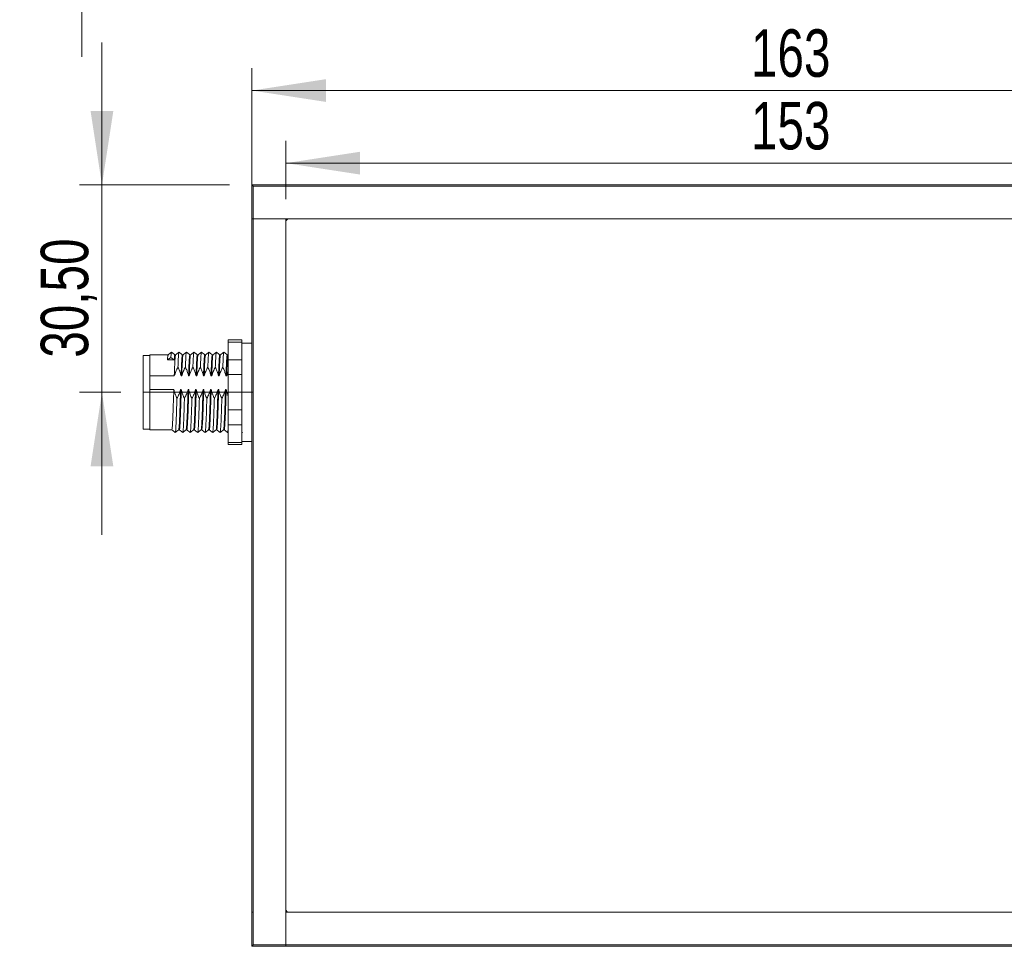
# Model space of a CAD drawing. Header units: millimetres. Extents: x 16 to 406, y 17 to 284.
# Tile 9 of 29: x 101 to 145, y 126 to 167. Entities that reach past the tile are written whole.
import ezdxf

# ---------------------------------------------------------------- set-up
doc = ezdxf.new("R2010")
doc.units = ezdxf.units.MM
doc.linetypes.add('CENTERX2', pattern=[20.32, 12.7, -2.54, 2.54, -2.54])
doc.styles.add('SLDTEXTSTYLE0', font='TXT', dxfattribs={"width": 0.75})
doc.dimstyles.new('SLDDIMSTYLE0', dxfattribs={"dimtxt": 2.116667, "dimasz": 3.302, "dimexe": 0, "dimexo": 0.0625, "dimgap": 0.529167, "dimtad": 1, "dimtoh": 1, "dimlfac": 3.3, "dimrnd": 1e-09, "dimzin": 12, "dimdsep": 46, "dimtxsty": 'SLDTEXTSTYLE0', "dimsah": 1, "dimcen": 0.09, "dimadec": 0, "dimazin": 0, "dimtfac": 1, "dimtofl": 0, "dimtmove": 0, "dimatfit": 3, "dimfxl": 0, "dimtolj": 1, "dimtzin": 12, "dimarcsym": 0})
doc.dimstyles.new('SLDDIMSTYLE2', dxfattribs={"dimtxt": 2.116667, "dimasz": 3.302, "dimexe": 0, "dimexo": 0.0625, "dimgap": 0.529167, "dimtad": 1, "dimtoh": 1, "dimlfac": 3.3, "dimrnd": 1e-09, "dimzin": 12, "dimdsep": 46, "dimtxsty": 'SLDTEXTSTYLE0', "dimsah": 1, "dimcen": 0.09, "dimadec": 0, "dimazin": 0, "dimtfac": 1, "dimtofl": 0, "dimtmove": 0, "dimatfit": 3, "dimfxl": 0, "dimtolj": 1, "dimtzin": 12, "dimarcsym": 0})

# ---------------------------------------------------------------- blocks, each defined once
blk = doc.blocks.new('*D70')
at = {"color": 7, "linetype": 'Continuous', "lineweight": 0}
for p, q in [((105.128, 159.778), (105.128, 166.128)), ((110.815, 159.778), (104.128, 159.778)), ((105.128, 150.535), (105.128, 159.778)), ((105.966, 150.535), (104.128, 150.535)), ((105.128, 150.535), (105.128, 144.185))]:
    blk.add_line(p, q, dxfattribs=at)
for points in [[(105.128, 159.778), (105.636, 163.08), (104.62, 163.08)], [(105.128, 150.535), (104.62, 147.233), (105.636, 147.233)]]:
    blk.add_solid(points, dxfattribs=at)
at = {"color": 7, "linetype": 'Continuous', "lineweight": 0, "insert": (102.4, 152.079), "char_height": 2.1167, "attachment_point": 1, "rotation": 90, "style": 'SLDTEXTSTYLE0'}
blk.add_mtext('30,50', dxfattribs=at)
blk = doc.blocks.new('*D73')
at = {"color": 7, "linetype": 'Continuous', "lineweight": 0}
for p, q in [((113.33, 159.141), (113.33, 161.75)), ((159.693, 159.141), (159.693, 161.75)), ((113.33, 160.75), (159.693, 160.75))]:
    blk.add_line(p, q, dxfattribs=at)
for points in [[(113.33, 160.75), (116.632, 160.242), (116.632, 161.258)], [(159.693, 160.75), (156.391, 161.258), (156.391, 160.242)]]:
    blk.add_solid(points, dxfattribs=at)
at = {"color": 7, "linetype": 'Continuous', "lineweight": 0, "insert": (134.055, 163.479), "char_height": 2.1167, "attachment_point": 1, "style": 'SLDTEXTSTYLE0'}
blk.add_mtext('153', dxfattribs=at)
blk = doc.blocks.new('*D74')
at = {"color": 7, "linetype": 'Continuous', "lineweight": 0}
for p, q in [((111.815, 159.263), (111.815, 164.987)), ((161.208, 160.778), (161.208, 164.987)), ((111.815, 163.987), (161.208, 163.987))]:
    blk.add_line(p, q, dxfattribs=at)
for points in [[(111.815, 163.987), (115.117, 163.479), (115.117, 164.495)], [(161.208, 163.987), (157.906, 164.495), (157.906, 163.479)]]:
    blk.add_solid(points, dxfattribs=at)
at = {"color": 7, "linetype": 'Continuous', "lineweight": 0, "insert": (134.055, 166.716), "char_height": 2.1167, "attachment_point": 1, "style": 'SLDTEXTSTYLE0'}
blk.add_mtext('163', dxfattribs=at)
blk = doc.blocks.new('*D76')
at = {"color": 7, "linetype": 'Continuous', "lineweight": 0}
for p, q in [((104.228, 174.724), (104.228, 184.287)), ((105.966, 174.724), (103.228, 174.724)), ((104.228, 174.724), (104.228, 171.845)), ((110.815, 171.845), (103.228, 171.845)), ((104.228, 171.845), (104.228, 165.495))]:
    blk.add_line(p, q, dxfattribs=at)
for points in [[(104.228, 174.724), (104.736, 178.026), (103.72, 178.026)], [(104.228, 171.845), (103.72, 168.543), (104.736, 168.543)]]:
    blk.add_solid(points, dxfattribs=at)
at = {"color": 7, "linetype": 'Continuous', "lineweight": 0, "insert": (101.499, 177.229), "char_height": 2.1167, "attachment_point": 1, "rotation": 90, "style": 'SLDTEXTSTYLE0'}
blk.add_mtext('9,50', dxfattribs=at)

msp = doc.modelspace()

# ---------------------------------------------------------------- linework, layer by layer
at = {"color": 7, "linetype": 'Continuous', "lineweight": 15}
for p, q in [((111.8145, 159.7777), (111.8751, 159.7171)), ((111.8145, 159.7777), (113.3297, 159.7777)), ((111.8145, 158.2626), (111.8145, 159.7777)), ((113.3297, 159.7171), (113.3297, 159.7777)), ((113.3297, 159.7777), (159.6933, 159.7777)), ((113.3297, 159.7171), (111.8751, 159.7171)), ((111.8751, 159.7171), (111.8751, 158.2626)), ((159.6933, 159.7171), (113.3297, 159.7171)), ((111.8145, 127.3535), (111.8145, 158.2626)), ((111.8145, 158.2626), (111.8751, 158.2626)), ((111.8751, 158.2626), (111.8145, 158.2626)), ((111.8751, 158.2626), (111.8751, 127.3535)), ((111.8751, 158.2626), (113.3297, 158.2626)), ((159.6933, 158.2626), (111.8751, 158.2626)), ((113.3297, 158.2626), (113.3297, 125.8989)), ((113.3297, 127.4747), (113.3297, 158.1414)), ((113.4509, 158.2626), (159.5721, 158.2626)), ((110.7539, 152.766), (110.7539, 152.8675)), ((111.36, 152.766), (110.7539, 152.766)), ((110.7539, 152.766), (110.7539, 151.9787)), ((111.36, 152.8675), (111.36, 152.766)), ((111.36, 152.766), (111.36, 152.6583)), ((111.36, 152.6583), (111.36, 152.0863)), ((106.9661, 149.7171), (106.9661, 152.1717)), ((107.2691, 151.2644), (107.2691, 152.202)), ((108.0494, 151.9787), (108.2009, 152.0837)), ((108.3524, 151.9787), (108.0494, 151.9787)), ((108.2009, 152.0837), (108.3524, 151.9787)), ((110.7539, 151.9787), (111.36, 151.9787)), ((110.7539, 151.3226), (110.7539, 151.9787)), ((111.36, 152.0863), (111.36, 151.9787)), ((111.36, 151.9787), (111.36, 151.3226)), ((107.2691, 151.2644), (107.2691, 150.9588)), ((107.2691, 151.2644), (108.351, 151.2644)), ((108.654, 151.2644), (108.6843, 151.2644)), ((108.9873, 151.2644), (109.0176, 151.2644)), ((109.3207, 151.2644), (109.351, 151.2644)), ((109.654, 151.2644), (109.6843, 151.2644)), ((109.9873, 151.2644), (110.0176, 151.2644)), ((110.3207, 151.2644), (110.351, 151.2644)), ((110.654, 151.2644), (110.6843, 151.2644)), ((111.36, 151.3226), (110.7539, 151.3226)), ((110.7539, 151.3226), (110.7539, 149.748)), ((111.36, 151.3226), (111.36, 151.1073)), ((111.36, 151.1073), (111.36, 149.9633)), ((107.2691, 150.9588), (107.2691, 150.6532)), ((108.3311, 150.6532), (107.2691, 150.6532)), ((107.2691, 148.8686), (107.2691, 150.6532)), ((108.6645, 150.6532), (108.6342, 150.6532)), ((108.9978, 150.6532), (108.9675, 150.6532)), ((109.3311, 150.6532), (109.3008, 150.6532)), ((109.6645, 150.6532), (109.6342, 150.6532)), ((109.9978, 150.6532), (109.9675, 150.6532)), ((110.3311, 150.6532), (110.3008, 150.6532)), ((110.6645, 150.6532), (110.6342, 150.6532)), ((106.9661, 148.8989), (106.9661, 149.7171)), ((110.7539, 149.748), (111.36, 149.748)), ((110.7539, 149.0919), (110.7539, 149.748)), ((111.36, 149.9633), (111.36, 149.748)), ((111.36, 149.748), (111.36, 149.0919)), ((111.36, 149.0919), (110.7539, 149.0919)), ((110.7539, 149.0919), (110.7539, 148.3046)), ((111.36, 149.0919), (111.36, 148.9843)), ((111.36, 148.9843), (111.36, 148.4123)), ((111.36, 148.4123), (111.36, 148.3046)), ((110.7539, 148.3046), (111.36, 148.3046)), ((110.7539, 148.2031), (110.7539, 148.3046)), ((111.36, 148.3046), (111.36, 148.2031)), ((111.8751, 127.3535), (111.8145, 127.3535)), ((111.8145, 125.8383), (111.8145, 127.3535)), ((111.8751, 127.3535), (111.8751, 125.8989)), ((113.3297, 127.3535), (161.1479, 127.3535)), ((113.3297, 125.8989), (113.3297, 127.3535)), ((159.5721, 127.3535), (113.4509, 127.3535)), ((111.8145, 125.8383), (111.8751, 125.8989)), ((113.3297, 125.8383), (111.8145, 125.8383)), ((111.8751, 125.8989), (113.3297, 125.8989)), ((113.3297, 125.8989), (113.3297, 125.8383)), ((113.3297, 125.8989), (159.6933, 125.8989)), ((113.3297, 125.8383), (113.3297, 125.8989)), ((159.6933, 125.8383), (113.3297, 125.8383))]:
    msp.add_line(p, q, dxfattribs=at)
at = {"color": 7, "linetype": 'CENTERX2', "lineweight": 0}
msp.add_line((106.9661, 150.5353), (111.8751, 150.5353), dxfattribs=at)
at = {"color": 7, "linetype": 'Continuous', "lineweight": 15}
for centre, start, end in [((113.4509, 158.1414), 90, 180), ((113.4509, 127.4747), 180, 270)]:
    msp.add_arc(centre, 0.1212, start, end, dxfattribs=at)
for points in [[(111.36, 152.8675), (110.7539, 152.8675)], [(111.8145, 152.7323), (111.36, 152.7323)], [(107.2691, 152.1717), (106.9661, 152.1717)], [(108.0769, 152.202), (107.2691, 152.202)], [(108.4106, 152.202), (108.3803, 152.202)], [(108.7439, 152.202), (108.7136, 152.202)], [(109.0773, 152.202), (109.0469, 152.202)], [(109.4107, 152.202), (109.3803, 152.202)], [(109.744, 152.202), (109.7137, 152.202)], [(110.0773, 152.202), (110.047, 152.202)], [(110.4106, 152.202), (110.3803, 152.202)], [(110.7439, 152.202), (110.7136, 152.202)], [(110.7539, 152.2105), (110.7427, 152.2015)], [(111.3818, 152.2013), (111.36, 152.2188)], [(110.6843, 151.2644), (110.7539, 151.462)], [(106.9661, 148.8989), (107.2691, 148.8989)], [(107.2691, 148.8686), (108.244, 148.8686)], [(108.547, 148.8686), (108.5773, 148.8686)], [(108.8803, 148.8686), (108.9106, 148.8686)], [(109.2136, 148.8686), (109.244, 148.8686)], [(109.547, 148.8686), (109.5773, 148.8686)], [(109.8804, 148.8686), (109.9106, 148.8686)], [(110.2136, 148.8686), (110.2439, 148.8686)], [(110.5469, 148.8686), (110.5772, 148.8686)], [(110.7302, 148.748), (110.7539, 148.767)], [(111.36, 148.3383), (111.8145, 148.3383)], [(111.387, 148.7537), (111.3943, 148.7479)], [(110.7539, 148.2031), (111.36, 148.2031)]]:
    msp.add_open_spline(points, degree=1, dxfattribs=at)
for points, knots in [([(108.2284, 152.3231), (108.2031, 152.3029), (108.1526, 152.2625), (108.1021, 152.2221), (108.0768, 152.2019)], [0, 0, 0, 0, 0.5000009, 1, 1, 1, 1]), ([(108.2283, 152.3101), (108.2242, 152.3063), (108.2148, 152.2975), (108.2059, 152.1602), (108.2009, 152.0837)], [0, 0, 0, 0, 0.44197528, 1, 1, 1, 1]), ([(108.3817, 152.2015), (108.3564, 152.2217), (108.3059, 152.2621), (108.2554, 152.3025), (108.2301, 152.3227)], [0, 0, 0, 0, 0.4999989, 1, 1, 1, 1]), ([(108.5609, 152.3227), (108.5357, 152.3025), (108.4851, 152.2621), (108.4346, 152.2217), (108.4093, 152.2015)], [0, 0, 0, 0, 0.50000222, 1, 1, 1, 1]), ([(108.5609, 152.3039), (108.5581, 152.3052), (108.5502, 152.309), (108.5384, 152.1669), (108.5264, 151.9415), (108.5186, 151.7509), (108.5146, 151.6546)], [0, 0, 0, 0, 0.17346812, 0.50502275, 0.74973674, 1, 1, 1, 1]), ([(108.7152, 152.2013), (108.6899, 152.2215), (108.6394, 152.262), (108.5888, 152.3024), (108.5636, 152.3226)], [0, 0, 0, 0, 0.4999979, 1, 1, 1, 1]), ([(108.8943, 152.3227), (108.869, 152.3025), (108.8185, 152.2621), (108.7679, 152.2217), (108.7427, 152.2015)], [0, 0, 0, 0, 0.5000022, 1, 1, 1, 1]), ([(108.8942, 152.3068), (108.8926, 152.3101), (108.8859, 152.3243), (108.8744, 152.2039), (108.8614, 151.9799), (108.8524, 151.7638), (108.8479, 151.6546)], [0, 0, 0, 0, 0.1022825, 0.4354887, 0.7147417, 1, 1, 1, 1]), ([(109.0485, 152.2013), (109.0232, 152.2215), (108.9727, 152.262), (108.9222, 152.3024), (108.8969, 152.3226)], [0, 0, 0, 0, 0.4999979, 1, 1, 1, 1]), ([(109.2276, 152.3227), (109.2023, 152.3025), (109.1518, 152.2621), (109.1013, 152.2217), (109.076, 152.2015)], [0, 0, 0, 0, 0.5000022, 1, 1, 1, 1]), ([(109.2302, 152.3082), (109.2288, 152.3137), (109.2224, 152.34), (109.2104, 152.238), (109.1963, 152.0177), (109.1863, 151.7763), (109.1813, 151.6546)], [0, 0, 0, 0, 0.0827498, 0.3992171, 0.6969632, 1, 1, 1, 1]), ([(109.3818, 152.2013), (109.3566, 152.2215), (109.306, 152.262), (109.2555, 152.3024), (109.2302, 152.3226)], [0, 0, 0, 0, 0.4999979, 1, 1, 1, 1]), ([(109.5609, 152.3227), (109.5357, 152.3025), (109.4851, 152.2621), (109.4346, 152.2217), (109.4093, 152.2015)], [0, 0, 0, 0, 0.5000022, 1, 1, 1, 1]), ([(109.5609, 152.3148), (109.5562, 152.3031), (109.5463, 152.2784), (109.5322, 152.0622), (109.5213, 151.8238), (109.5153, 151.6731), (109.5146, 151.6546)], [0, 0, 0, 0, 0.2946348, 0.6226317, 0.9537327, 1, 1, 1, 1]), ([(109.7152, 152.2013), (109.6899, 152.2215), (109.6394, 152.262), (109.5888, 152.3024), (109.5636, 152.3226)], [0, 0, 0, 0, 0.4999979, 1, 1, 1, 1]), ([(109.8943, 152.3227), (109.869, 152.3025), (109.8185, 152.2621), (109.7679, 152.2217), (109.7427, 152.2015)], [0, 0, 0, 0, 0.5000022, 1, 1, 1, 1]), ([(109.8942, 152.3059), (109.8907, 152.3034), (109.8819, 152.297), (109.8684, 152.1173), (109.8568, 151.8768), (109.8498, 151.7009), (109.8479, 151.6546)], [0, 0, 0, 0, 0.22340819, 0.55360335, 0.88236984, 1, 1, 1, 1]), ([(110.0485, 152.2013), (110.0232, 152.2215), (109.9727, 152.262), (109.9222, 152.3024), (109.8969, 152.3226)], [0, 0, 0, 0, 0.4999979, 1, 1, 1, 1]), ([(110.2276, 152.3227), (110.2023, 152.3025), (110.1518, 152.2621), (110.1013, 152.2217), (110.076, 152.2015)], [0, 0, 0, 0, 0.5000022, 1, 1, 1, 1]), ([(110.2275, 152.304), (110.2251, 152.3063), (110.2176, 152.3137), (110.2048, 152.1663), (110.1924, 151.9285), (110.1843, 151.7279), (110.1813, 151.6546)], [0, 0, 0, 0, 0.15214424, 0.48433597, 0.81140965, 1, 1, 1, 1]), ([(110.3818, 152.2013), (110.3566, 152.2215), (110.306, 152.262), (110.2555, 152.3024), (110.2302, 152.3226)], [0, 0, 0, 0, 0.4999979, 1, 1, 1, 1]), ([(110.5609, 152.3227), (110.5357, 152.3025), (110.4851, 152.2621), (110.4346, 152.2217), (110.4093, 152.2015)], [0, 0, 0, 0, 0.5000022, 1, 1, 1, 1]), ([(110.5609, 152.3089), (110.5596, 152.3121), (110.5532, 152.3285), (110.5413, 152.2087), (110.528, 151.9793), (110.5187, 151.7542), (110.5146, 151.6546)], [0, 0, 0, 0, 0.0809447, 0.4145505, 0.7410273, 1, 1, 1, 1]), ([(110.7152, 152.2013), (110.6899, 152.2215), (110.6394, 152.262), (110.5888, 152.3024), (110.5636, 152.3226)], [0, 0, 0, 0, 0.4999979, 1, 1, 1, 1]), ([(108.0773, 152.1912), (108.073, 152.1876), (108.0635, 152.1797), (108.0544, 152.0499), (108.0494, 151.9787)], [0, 0, 0, 0, 0.4518195, 1, 1, 1, 1]), ([(108.4093, 152.1839), (108.4066, 152.185), (108.3987, 152.1884), (108.3857, 152.0434), (108.3711, 151.7719), (108.3589, 151.4843), (108.3524, 151.3027), (108.351, 151.2644)], [0, 0, 0, 0, 0.1371145, 0.4013741, 0.6622975, 0.9288681, 1, 1, 1, 1]), ([(108.3803, 152.1912), (108.376, 152.1876), (108.3665, 152.1797), (108.3574, 152.0499), (108.3524, 151.9787)], [0, 0, 0, 0, 0.45181954, 1, 1, 1, 1]), ([(108.7136, 152.1851), (108.7105, 152.1868), (108.7022, 152.1914), (108.6887, 152.044), (108.6741, 151.7717), (108.662, 151.4843), (108.6554, 151.3027), (108.654, 151.2644)], [0, 0, 0, 0, 0.1560296, 0.4144964, 0.6697002, 0.9304274, 1, 1, 1, 1]), ([(108.7426, 152.1867), (108.741, 152.1898), (108.7343, 152.2028), (108.7221, 152.085), (108.7077, 151.8406), (108.6945, 151.5428), (108.6868, 151.3326), (108.6843, 151.2644)], [0, 0, 0, 0, 0.0799443, 0.3455517, 0.6058146, 0.8720231, 1, 1, 1, 1]), ([(109.0469, 152.1854), (109.0449, 152.1896), (109.0378, 152.2048), (109.0252, 152.0858), (109.0108, 151.8403), (108.9975, 151.5428), (108.9898, 151.3326), (108.9873, 151.2644)], [0, 0, 0, 0, 0.100281, 0.3600174, 0.6145275, 0.8748519, 1, 1, 1, 1]), ([(109.0759, 152.196), (109.0755, 152.1974), (109.0699, 152.2156), (109.0586, 152.12), (109.0443, 151.9047), (109.0301, 151.6), (109.0213, 151.3621), (109.0176, 151.2644)], [0, 0, 0, 0, 0.022878, 0.2893438, 0.5498085, 0.815158, 1, 1, 1, 1]), ([(109.3803, 152.1921), (109.3794, 152.1952), (109.3734, 152.2165), (109.3617, 152.1212), (109.3473, 151.9043), (109.3331, 151.6001), (109.3243, 151.3621), (109.3207, 151.2644)], [0, 0, 0, 0, 0.0446697, 0.3051928, 0.5598486, 0.8192803, 1, 1, 1, 1]), ([(109.4094, 152.194), (109.4047, 152.1832), (109.3948, 152.1602), (109.3807, 151.9582), (109.3658, 151.6573), (109.3558, 151.3914), (109.351, 151.2644)], [0, 0, 0, 0, 0.234068, 0.4951985, 0.7588009, 1, 1, 1, 1]), ([(109.7137, 152.1992), (109.7086, 152.1878), (109.6982, 152.1646), (109.6837, 151.9586), (109.6688, 151.6572), (109.6588, 151.3914), (109.654, 151.2644)], [0, 0, 0, 0, 0.2502745, 0.5058797, 0.7639045, 1, 1, 1, 1]), ([(109.7427, 152.1858), (109.7391, 152.1834), (109.7304, 152.1775), (109.7169, 152.0098), (109.7014, 151.7128), (109.6903, 151.4201), (109.6843, 151.2644)], [0, 0, 0, 0, 0.1771852, 0.4403126, 0.7023011, 1, 1, 1, 1]), ([(110.047, 152.1887), (110.043, 152.1864), (110.0339, 152.1811), (110.02, 152.0103), (110.0045, 151.7127), (109.9933, 151.4201), (109.9873, 151.2644)], [0, 0, 0, 0, 0.1950536, 0.4524669, 0.708766, 1, 1, 1, 1]), ([(110.0759, 152.1841), (110.0736, 152.1862), (110.066, 152.193), (110.0533, 152.0556), (110.0371, 151.7678), (110.0248, 151.4483), (110.0176, 151.2644)], [0, 0, 0, 0, 0.12011046, 0.38515432, 0.64611359, 1, 1, 1, 1]), ([(110.3803, 152.1845), (110.3775, 152.1874), (110.3695, 152.1957), (110.3563, 152.0563), (110.3401, 151.7676), (110.3278, 151.4482), (110.3207, 151.2644)], [0, 0, 0, 0, 0.1394774, 0.3986874, 0.6539028, 1, 1, 1, 1]), ([(110.4093, 152.1889), (110.408, 152.1917), (110.4017, 152.2068), (110.3897, 152.0963), (110.3765, 151.8782), (110.3631, 151.5901), (110.355, 151.3731), (110.351, 151.2644)], [0, 0, 0, 0, 0.0627918, 0.3286485, 0.5888226, 0.7941461, 1, 1, 1, 1]), ([(110.7136, 152.1868), (110.7119, 152.191), (110.7051, 152.2084), (110.6928, 152.0972), (110.6795, 151.878), (110.6661, 151.5901), (110.6581, 151.3731), (110.654, 151.2644)], [0, 0, 0, 0, 0.08355107, 0.34351904, 0.5979302, 0.79870584, 1, 1, 1, 1]), ([(110.7426, 152.2), (110.7425, 152.2004), (110.7373, 152.2193), (110.7263, 152.129), (110.7125, 151.9313), (110.6981, 151.6327), (110.6889, 151.3875), (110.6843, 151.2644)], [0, 0, 0, 0, 0.0058074, 0.2724137, 0.5330875, 0.7657441, 1, 1, 1, 1]), ([(108.351, 151.2644), (108.3725, 151.3311), (108.4049, 151.4316), (108.4643, 151.5601), (108.4978, 151.6231), (108.5146, 151.6546)], [0, 0, 0, 0, 0.4964608, 0.7479039, 1, 1, 1, 1]), ([(108.5146, 151.6546), (108.5285, 151.6252), (108.5651, 151.5481), (108.6156, 151.4188), (108.6412, 151.316), (108.654, 151.2644)], [0, 0, 0, 0, 0.23409075, 0.61533487, 1, 1, 1, 1]), ([(108.6843, 151.2644), (108.7058, 151.3311), (108.7382, 151.4316), (108.7977, 151.5601), (108.8312, 151.6231), (108.8479, 151.6546)], [0, 0, 0, 0, 0.4964608, 0.7479039, 1, 1, 1, 1]), ([(108.8479, 151.6546), (108.855, 151.64), (108.8692, 151.6107), (108.8932, 151.557), (108.9195, 151.4931), (108.9461, 151.4183), (108.9694, 151.3421), (108.9814, 151.2904), (108.9873, 151.2644)], [0, 0, 0, 0, 0.11699336, 0.23404987, 0.42448999, 0.61529518, 0.80738727, 1, 1, 1, 1]), ([(109.0176, 151.2644), (109.0277, 151.2979), (109.0479, 151.365), (109.0803, 151.4468), (109.1088, 151.5115), (109.1317, 151.5597), (109.1557, 151.6075), (109.1728, 151.6389), (109.1813, 151.6546)], [0, 0, 0, 0, 0.2477684, 0.496566, 0.6222173, 0.7479592, 0.8739447, 1, 1, 1, 1]), ([(109.1813, 151.6546), (109.1952, 151.6252), (109.2318, 151.5481), (109.2822, 151.4188), (109.3078, 151.316), (109.3207, 151.2644)], [0, 0, 0, 0, 0.2340907, 0.6153349, 1, 1, 1, 1]), ([(109.351, 151.2644), (109.3725, 151.3311), (109.4049, 151.4316), (109.4643, 151.5601), (109.4978, 151.6231), (109.5146, 151.6546)], [0, 0, 0, 0, 0.49646077, 0.74790392, 1, 1, 1, 1]), ([(109.5146, 151.6546), (109.5217, 151.64), (109.5358, 151.6107), (109.5599, 151.557), (109.5861, 151.4931), (109.6128, 151.4183), (109.6361, 151.3421), (109.648, 151.2904), (109.654, 151.2644)], [0, 0, 0, 0, 0.11699336, 0.23404987, 0.42448999, 0.61529518, 0.80738727, 1, 1, 1, 1]), ([(109.6843, 151.2644), (109.7058, 151.3311), (109.7382, 151.4316), (109.7977, 151.5601), (109.8312, 151.6231), (109.8479, 151.6546)], [0, 0, 0, 0, 0.4964608, 0.7479039, 1, 1, 1, 1]), ([(109.8479, 151.6546), (109.8619, 151.6252), (109.8985, 151.5481), (109.9489, 151.4188), (109.9745, 151.316), (109.9873, 151.2644)], [0, 0, 0, 0, 0.2340907, 0.6153349, 1, 1, 1, 1]), ([(110.0176, 151.2644), (110.0392, 151.3311), (110.0716, 151.4316), (110.131, 151.5601), (110.1645, 151.6231), (110.1813, 151.6546)], [0, 0, 0, 0, 0.4964608, 0.7479039, 1, 1, 1, 1]), ([(110.1813, 151.6546), (110.1952, 151.6252), (110.2318, 151.5481), (110.2822, 151.4188), (110.3078, 151.316), (110.3207, 151.2644)], [0, 0, 0, 0, 0.2340907, 0.6153349, 1, 1, 1, 1]), ([(110.351, 151.2644), (110.3725, 151.3311), (110.4049, 151.4316), (110.4643, 151.5601), (110.4978, 151.6231), (110.5146, 151.6546)], [0, 0, 0, 0, 0.49646077, 0.74790392, 1, 1, 1, 1]), ([(110.5146, 151.6546), (110.5285, 151.6252), (110.5651, 151.5481), (110.6156, 151.4188), (110.6412, 151.316), (110.654, 151.2644)], [0, 0, 0, 0, 0.2340907, 0.6153349, 1, 1, 1, 1]), ([(108.3311, 150.6532), (108.3291, 150.5895), (108.3218, 150.3645), (108.309, 149.9823), (108.2946, 149.5515), (108.2789, 149.1989), (108.2632, 148.9678), (108.2522, 148.8607), (108.2455, 148.879), (108.244, 148.8833)], [0, 0, 0, 0, 0.0700974, 0.247569, 0.4210507, 0.5976649, 0.7744366, 0.947844, 1, 1, 1, 1]), ([(108.4705, 150.2631), (108.4635, 150.2777), (108.4493, 150.3069), (108.4252, 150.3607), (108.399, 150.4246), (108.3723, 150.4993), (108.3491, 150.5755), (108.3371, 150.6273), (108.3311, 150.6532)], [0, 0, 0, 0, 0.1169934, 0.2340499, 0.42449, 0.6152952, 0.8073873, 1, 1, 1, 1]), ([(108.6342, 150.6532), (108.6241, 150.6198), (108.6039, 150.5527), (108.565, 150.4544), (108.521, 150.3575), (108.4874, 150.2946), (108.4705, 150.2631)], [0, 0, 0, 0, 0.2477781, 0.4965855, 0.7479664, 1, 1, 1, 1]), ([(108.6342, 150.6532), (108.6321, 150.5895), (108.6249, 150.3645), (108.6121, 149.9823), (108.5976, 149.5516), (108.5819, 149.1986), (108.5662, 148.9689), (108.5558, 148.8624), (108.5495, 148.8779), (108.5485, 148.8805)], [0, 0, 0, 0, 0.0712994, 0.251814, 0.4282704, 0.607913, 0.7877157, 0.9640966, 1, 1, 1, 1]), ([(108.6645, 150.6532), (108.6635, 150.6239), (108.6574, 150.4334), (108.6457, 150.0813), (108.6309, 149.6376), (108.6157, 149.2655), (108.5997, 149.0065), (108.5877, 148.8732), (108.5799, 148.8829), (108.5773, 148.8862)], [0, 0, 0, 0, 0.032273, 0.2098947, 0.3840863, 0.5597167, 0.7370748, 0.9104517, 1, 1, 1, 1]), ([(108.8039, 150.2631), (108.7968, 150.2777), (108.7826, 150.3069), (108.7586, 150.3607), (108.7323, 150.4246), (108.7057, 150.4993), (108.6824, 150.5755), (108.6704, 150.6273), (108.6645, 150.6532)], [0, 0, 0, 0, 0.1169934, 0.2340499, 0.42449, 0.6152952, 0.8073873, 1, 1, 1, 1]), ([(108.9675, 150.6532), (108.9574, 150.6198), (108.9373, 150.5527), (108.9049, 150.4709), (108.8764, 150.4062), (108.8535, 150.3579), (108.8294, 150.3102), (108.8124, 150.2788), (108.8039, 150.2631)], [0, 0, 0, 0, 0.2477684, 0.496566, 0.6222173, 0.7479592, 0.8739447, 1, 1, 1, 1]), ([(108.9675, 150.6532), (108.9666, 150.6239), (108.9604, 150.4334), (108.9487, 150.0813), (108.934, 149.6377), (108.9187, 149.2653), (108.9027, 149.0073), (108.8912, 148.876), (108.8839, 148.8839), (108.8818, 148.8862)], [0, 0, 0, 0, 0.0328227, 0.2134696, 0.3906281, 0.5692498, 0.7496287, 0.9259585, 1, 1, 1, 1]), ([(108.9978, 150.6532), (108.9926, 150.4933), (108.9822, 150.1752), (108.9671, 149.7247), (108.9524, 149.3368), (108.9363, 149.0514), (108.9231, 148.8872), (108.9143, 148.884), (108.9106, 148.8826)], [0, 0, 0, 0, 0.1747788, 0.3474688, 0.5218649, 0.6994706, 0.8733836, 1, 1, 1, 1]), ([(109.1372, 150.2631), (109.1232, 150.2924), (109.0979, 150.3456), (109.0657, 150.4246), (109.039, 150.4993), (109.0157, 150.5755), (109.0038, 150.6273), (108.9978, 150.6532)], [0, 0, 0, 0, 0.2340375, 0.4244807, 0.615289, 0.8073842, 1, 1, 1, 1]), ([(109.3008, 150.6532), (109.2908, 150.6198), (109.2706, 150.5527), (109.2317, 150.4544), (109.1876, 150.3575), (109.154, 150.2946), (109.1372, 150.2631)], [0, 0, 0, 0, 0.2477781, 0.4965855, 0.7479664, 1, 1, 1, 1]), ([(109.3008, 150.6532), (109.2956, 150.4933), (109.2853, 150.1752), (109.2702, 149.7247), (109.2555, 149.3366), (109.2393, 149.052), (109.2266, 148.8911), (109.2183, 148.8871), (109.2151, 148.8855)], [0, 0, 0, 0, 0.1777249, 0.3533258, 0.5306615, 0.7112611, 0.8881055, 1, 1, 1, 1]), ([(109.3311, 150.6532), (109.3265, 150.5107), (109.3173, 150.2265), (109.303, 149.8027), (109.2891, 149.4125), (109.273, 149.1022), (109.2584, 148.9031), (109.2487, 148.8827), (109.244, 148.8729)], [0, 0, 0, 0, 0.155954, 0.3108433, 0.4843848, 0.6618758, 0.8368606, 1, 1, 1, 1]), ([(109.4705, 150.2631), (109.4566, 150.2924), (109.42, 150.3695), (109.3696, 150.4989), (109.344, 150.6016), (109.3311, 150.6532)], [0, 0, 0, 0, 0.2340907, 0.6153349, 1, 1, 1, 1]), ([(109.6342, 150.6532), (109.6241, 150.6198), (109.6039, 150.5527), (109.565, 150.4544), (109.521, 150.3575), (109.4874, 150.2946), (109.4705, 150.2631)], [0, 0, 0, 0, 0.2477781, 0.4965855, 0.7479664, 1, 1, 1, 1]), ([(109.6342, 150.6532), (109.6295, 150.5107), (109.6203, 150.2265), (109.606, 149.8027), (109.5921, 149.4124), (109.5761, 149.1026), (109.5619, 148.9079), (109.5526, 148.8876), (109.5484, 148.8783)], [0, 0, 0, 0, 0.1585273, 0.3159724, 0.4923774, 0.6727971, 0.8506693, 1, 1, 1, 1]), ([(109.6645, 150.6532), (109.6604, 150.5281), (109.6523, 150.278), (109.639, 149.8822), (109.6257, 149.4934), (109.6098, 149.1552), (109.5943, 148.9447), (109.584, 148.8529), (109.5781, 148.8746), (109.5773, 148.8774)], [0, 0, 0, 0, 0.1371104, 0.2738677, 0.4471585, 0.6242343, 0.8003664, 0.9741022, 1, 1, 1, 1]), ([(109.8039, 150.2631), (109.7899, 150.2924), (109.7646, 150.3456), (109.7324, 150.4246), (109.7057, 150.4993), (109.6824, 150.5755), (109.6704, 150.6273), (109.6645, 150.6532)], [0, 0, 0, 0, 0.23403753, 0.42448073, 0.61528898, 0.80738417, 1, 1, 1, 1]), ([(109.9675, 150.6532), (109.946, 150.5865), (109.9136, 150.486), (109.8542, 150.3575), (109.8207, 150.2946), (109.8039, 150.2631)], [0, 0, 0, 0, 0.49646077, 0.74790392, 1, 1, 1, 1]), ([(109.9675, 150.6532), (109.9634, 150.5281), (109.9554, 150.2781), (109.942, 149.8822), (109.9287, 149.4935), (109.9129, 149.1548), (109.8973, 148.9462), (109.8876, 148.8536), (109.8821, 148.8718), (109.8819, 148.8727)], [0, 0, 0, 0, 0.1394752, 0.2785911, 0.4548706, 0.6350005, 0.8141703, 0.9909025, 1, 1, 1, 1]), ([(109.9978, 150.6532), (109.9907, 150.4365), (109.9784, 150.0601), (109.9621, 149.5769), (109.9466, 149.2185), (109.9308, 148.9787), (109.9196, 148.8643), (109.9125, 148.8805), (109.9106, 148.8848)], [0, 0, 0, 0, 0.2356619, 0.4094413, 0.5859407, 0.7630701, 0.9365524, 1, 1, 1, 1]), ([(110.1372, 150.2631), (110.1301, 150.2777), (110.116, 150.3069), (110.0919, 150.3607), (110.0657, 150.4246), (110.039, 150.4993), (110.0157, 150.5755), (110.0038, 150.6273), (109.9978, 150.6532)], [0, 0, 0, 0, 0.1169934, 0.2340499, 0.42449, 0.6152952, 0.8073873, 1, 1, 1, 1]), ([(110.3008, 150.6532), (110.2793, 150.5865), (110.2469, 150.486), (110.1875, 150.3575), (110.154, 150.2946), (110.1372, 150.2631)], [0, 0, 0, 0, 0.4964608, 0.7479039, 1, 1, 1, 1]), ([(110.3008, 150.6532), (110.2937, 150.4365), (110.2814, 150.06), (110.2652, 149.577), (110.2496, 149.2182), (110.2338, 148.9797), (110.2231, 148.8664), (110.2165, 148.88), (110.2151, 148.8829)], [0, 0, 0, 0, 0.2396978, 0.4164533, 0.5959753, 0.7761382, 0.9525915, 1, 1, 1, 1]), ([(110.3311, 150.6532), (110.3252, 150.4714), (110.314, 150.1295), (110.2985, 149.6639), (110.2834, 149.2865), (110.2673, 149.0193), (110.255, 148.8772), (110.2469, 148.8835), (110.2439, 148.8858)], [0, 0, 0, 0, 0.1983513, 0.3729094, 0.5482263, 0.7257396, 0.8992621, 1, 1, 1, 1]), ([(110.4705, 150.2631), (110.4566, 150.2924), (110.42, 150.3695), (110.3696, 150.4989), (110.344, 150.6016), (110.3311, 150.6532)], [0, 0, 0, 0, 0.2340907, 0.6153349, 1, 1, 1, 1]), ([(110.6342, 150.6532), (110.6241, 150.6198), (110.6039, 150.5527), (110.565, 150.4544), (110.521, 150.3575), (110.4874, 150.2946), (110.4705, 150.2631)], [0, 0, 0, 0, 0.24777813, 0.49658551, 0.74796637, 1, 1, 1, 1]), ([(110.6342, 150.6532), (110.6282, 150.4714), (110.6171, 150.1295), (110.6015, 149.6639), (110.5864, 149.2863), (110.5704, 149.02), (110.5585, 148.8804), (110.5509, 148.8851), (110.5484, 148.8867)], [0, 0, 0, 0, 0.2017224, 0.3792474, 0.557544, 0.7380743, 0.9145459, 1, 1, 1, 1]), ([(110.6645, 150.6532), (110.6597, 150.5062), (110.6497, 150.1986), (110.6348, 149.754), (110.6201, 149.359), (110.604, 149.0661), (110.5904, 148.8918), (110.5813, 148.8838), (110.5772, 148.8803)], [0, 0, 0, 0, 0.1607895, 0.3365137, 0.5105901, 0.6881928, 0.8623658, 1, 1, 1, 1]), ([(110.7539, 150.3734), (110.7468, 150.3904), (110.7295, 150.4319), (110.7058, 150.4994), (110.6824, 150.5755), (110.6704, 150.6273), (110.6645, 150.6532)], [0, 0, 0, 0, 0.1882083, 0.4573505, 0.7283081, 1, 1, 1, 1]), ([(108.4705, 150.2631), (108.4662, 150.1254), (108.4578, 149.853), (108.4451, 149.457), (108.4304, 149.1013), (108.4147, 148.8549), (108.4042, 148.7407), (108.398, 148.7575), (108.3969, 148.7604)], [0, 0, 0, 0, 0.1698267, 0.3359392, 0.5441631, 0.7525725, 0.9570167, 1, 1, 1, 1]), ([(108.8039, 150.2631), (108.8001, 150.1431), (108.7927, 149.9056), (108.781, 149.5338), (108.7672, 149.1728), (108.7512, 148.8961), (108.7397, 148.7552), (108.7324, 148.7638), (108.7302, 148.7663)], [0, 0, 0, 0, 0.147888, 0.2925821, 0.4996404, 0.708735, 0.9131373, 1, 1, 1, 1]), ([(109.1372, 150.2631), (109.131, 150.062), (109.1197, 149.6947), (109.104, 149.2498), (109.0878, 148.944), (109.0751, 148.7714), (109.0667, 148.7671), (109.0635, 148.7654)], [0, 0, 0, 0, 0.2488474, 0.454643, 0.6642252, 0.869451, 1, 1, 1, 1]), ([(109.4705, 150.2631), (109.4654, 150.0966), (109.4551, 149.7645), (109.4406, 149.331), (109.4246, 148.9983), (109.4104, 148.7894), (109.4011, 148.7677), (109.3968, 148.7577)], [0, 0, 0, 0, 0.2057418, 0.4104678, 0.6198517, 0.8262799, 1, 1, 1, 1]), ([(109.8039, 150.2631), (109.7998, 150.1317), (109.7905, 149.8346), (109.7772, 149.4177), (109.7613, 149.0551), (109.7458, 148.8278), (109.7351, 148.7297), (109.7288, 148.7562), (109.7276, 148.7611)], [0, 0, 0, 0, 0.1566, 0.3540196, 0.55575, 0.7564056, 0.954332, 1, 1, 1, 1]), ([(110.1372, 150.2631), (110.1342, 150.1672), (110.1261, 149.9052), (110.1137, 149.5074), (110.0981, 149.1224), (110.0823, 148.8665), (110.0715, 148.7449), (110.0649, 148.7597), (110.0635, 148.7629)], [0, 0, 0, 0, 0.1180531, 0.3227935, 0.5307377, 0.7394239, 0.9438144, 1, 1, 1, 1]), ([(110.4705, 150.2631), (110.4687, 150.2032), (110.4616, 149.9759), (110.45, 149.6006), (110.4349, 149.1954), (110.4188, 148.9098), (110.407, 148.7599), (110.3993, 148.7651), (110.3968, 148.7668)], [0, 0, 0, 0, 0.0736347, 0.2794376, 0.4861348, 0.6954209, 0.900003, 1, 1, 1, 1]), ([(108.2427, 148.8691), (108.2679, 148.8489), (108.3185, 148.8085), (108.369, 148.7681), (108.3943, 148.7479)], [0, 0, 0, 0, 0.4999978, 1, 1, 1, 1]), ([(108.3969, 148.748), (108.4222, 148.7682), (108.4727, 148.8086), (108.5232, 148.8491), (108.5485, 148.8693)], [0, 0, 0, 0, 0.5000021, 1, 1, 1, 1]), ([(108.576, 148.8691), (108.6013, 148.8489), (108.6518, 148.8085), (108.7023, 148.7681), (108.7276, 148.7479)], [0, 0, 0, 0, 0.49999778, 1, 1, 1, 1]), ([(108.7302, 148.748), (108.7555, 148.7682), (108.806, 148.8086), (108.8566, 148.8491), (108.8818, 148.8693)], [0, 0, 0, 0, 0.5000021, 1, 1, 1, 1]), ([(108.9093, 148.8691), (108.9346, 148.8489), (108.9851, 148.8085), (109.0357, 148.7681), (109.0609, 148.7479)], [0, 0, 0, 0, 0.4999978, 1, 1, 1, 1]), ([(109.0636, 148.748), (109.0888, 148.7682), (109.1394, 148.8086), (109.1899, 148.8491), (109.2152, 148.8693)], [0, 0, 0, 0, 0.5000021, 1, 1, 1, 1]), ([(109.2427, 148.8691), (109.2679, 148.8489), (109.3185, 148.8085), (109.369, 148.7681), (109.3943, 148.7479)], [0, 0, 0, 0, 0.4999978, 1, 1, 1, 1]), ([(109.3969, 148.748), (109.4222, 148.7682), (109.4727, 148.8086), (109.5232, 148.8491), (109.5485, 148.8693)], [0, 0, 0, 0, 0.5000021, 1, 1, 1, 1]), ([(109.576, 148.8691), (109.6013, 148.8489), (109.6518, 148.8085), (109.7023, 148.7681), (109.7276, 148.7479)], [0, 0, 0, 0, 0.4999978, 1, 1, 1, 1]), ([(109.7302, 148.748), (109.7555, 148.7682), (109.806, 148.8086), (109.8566, 148.8491), (109.8818, 148.8693)], [0, 0, 0, 0, 0.5000021, 1, 1, 1, 1]), ([(109.9093, 148.8691), (109.9346, 148.8489), (109.9851, 148.8085), (110.0357, 148.7681), (110.0609, 148.7479)], [0, 0, 0, 0, 0.4999978, 1, 1, 1, 1]), ([(110.0636, 148.748), (110.0888, 148.7682), (110.1394, 148.8086), (110.1899, 148.8491), (110.2152, 148.8693)], [0, 0, 0, 0, 0.5000021, 1, 1, 1, 1]), ([(110.2427, 148.8691), (110.2679, 148.8489), (110.3185, 148.8085), (110.369, 148.7681), (110.3943, 148.7479)], [0, 0, 0, 0, 0.4999978, 1, 1, 1, 1]), ([(110.3969, 148.748), (110.4222, 148.7682), (110.4727, 148.8086), (110.5232, 148.8491), (110.5485, 148.8693)], [0, 0, 0, 0, 0.5000021, 1, 1, 1, 1]), ([(110.576, 148.8691), (110.6013, 148.8489), (110.6518, 148.8085), (110.7023, 148.7681), (110.7276, 148.7479)], [0, 0, 0, 0, 0.4999978, 1, 1, 1, 1]), ([(110.7539, 148.9552), (110.7496, 148.8894), (110.7417, 148.7715), (110.7337, 148.7662), (110.7302, 148.7638)], [0, 0, 0, 0, 0.5587031, 1, 1, 1, 1])]:
    msp.add_open_spline(points, degree=3, knots=knots, dxfattribs=at)

# ---------------------------------------------------------------- dimensions: what is measured, and where the dimension line sits
at = {"color": 7, "linetype": 'Continuous', "lineweight": 0}
for base, p1, p2, angle, dimstyle, picture, middle in [((104.2277, 171.845), (106.9661, 174.7238), (111.8145, 171.845), 90, 'SLDDIMSTYLE2', '*D76', (104.2277, 179.9646)), ((161.2085, 163.9871), (111.8145, 158.2626), (161.2085, 159.7777), 0, 'SLDDIMSTYLE0', '*D74', (136.4009, 163.9871)), ((105.1281, 159.7777), (106.9661, 150.5353), (111.8145, 159.7777), 90, 'SLDDIMSTYLE2', '*D70', (105.1281, 155.5955)), ((159.6933, 160.7501), (113.3297, 158.1414), (159.6933, 158.1414), 0, 'SLDDIMSTYLE0', '*D73', (136.4009, 160.7501))]:
    dim = msp.add_linear_dim(base=base, p1=p1, p2=p2, angle=angle, dimstyle=dimstyle, dxfattribs=at)
    dim.commit()
    dim.dimension.update_dxf_attribs({"geometry": picture, "text_midpoint": middle, "dimtype": 160})

doc.saveas('drawing.dxf')
